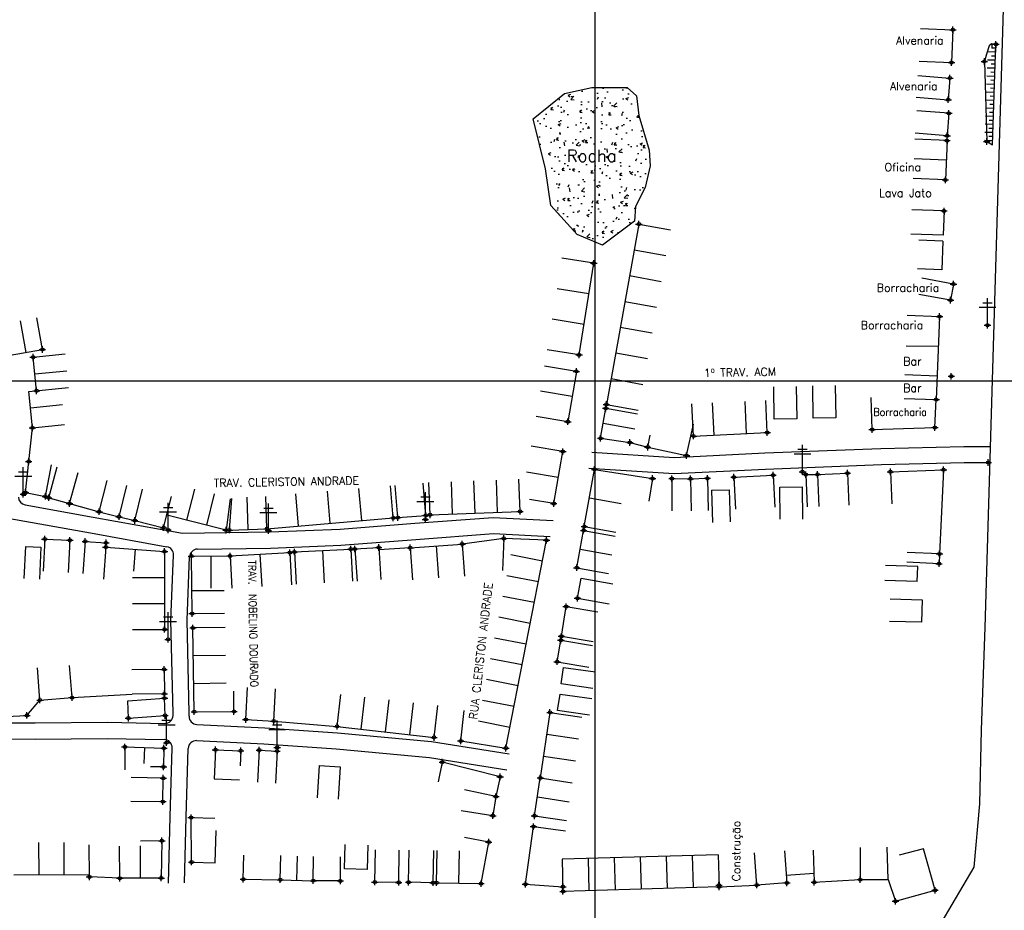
# Model space of a CAD drawing. Extents: x 539028 to 544996, y 8596245 to 8601028.
# Tile 15 of 32: x 541703 to 541947, y 8598231 to 8598453. Entities that reach past the tile are written whole.
import ezdxf
from ezdxf.enums import TextEntityAlignment as Align
from ezdxf.lldxf.tags import DXFTag

# ---------------------------------------------------------------- set-up
doc = ezdxf.new("R2010")
doc.units = 0
doc.header["$MEASUREMENT"] = 0
doc.header["$PDMODE"] = 34
doc.header["$PDSIZE"] = 0.8
for name, color, linetype in [('ALVENARIA', 7, 'Continuous'), ('ASFALTO', 8, 'Continuous'), ('CASA', 2, 'Continuous'), ('CERCA', 9, 'CERCA_LINE'), ('CONSTRUÇÃO', 7, 'Continuous'), ('CRISTA', 7, 'Continuous'), ('ESTACAO', 4, 'Continuous'), ('ESTRADA_BARRO', 7, 'DASHED'), ('MALHA', 9, 'Continuous'), ('PE', 7, 'Continuous'), ('POSTE', 7, 'Continuous'), ('ROCHA', 9, 'Continuous'), ('TALUDE', 7, 'Continuous'), ('TEXTO', 2, 'Continuous'), ('TXT_NRUA', 2, 'Continuous')]:
    doc.layers.add(name, color=color, linetype=linetype)
doc.styles.add('GEOSIS', font='ROMANS.SHX')
doc.styles.get("Standard").update_dxf_attribs({"font": 'romans.shx'})
doc.linetypes.add('CERCA_LINE', pattern='A,0.5,-0.2,["X",Standard,S=0.1,R=0,X=-0.1,Y=-0.05],-0.25', length=0.95)
tags = doc.linetypes.add('DASHED', pattern=[0.75, 0.5, -0.25]).pattern_tags.tags
tags[6:7] = [DXFTag(74, 4), DXFTag(75, 0), DXFTag(340, '0'), DXFTag(46, 1.0), DXFTag(50, 0.0), DXFTag(44, 0.0), DXFTag(45, 0.0)]
tags[4:5] = [DXFTag(74, 4), DXFTag(75, 0), DXFTag(340, '0'), DXFTag(46, 1.0), DXFTag(50, 0.0), DXFTag(44, 0.0), DXFTag(45, 0.0)]

# ---------------------------------------------------------------- blocks, each defined once
blk = doc.blocks.new('C')
at = {"layer": 'CASA'}
blk.add_lwpolyline([(0, 0), (0, 8)], dxfattribs=at)
blk = doc.blocks.new('A$C225E566B')
at = {"layer": 'CASA'}
blk.add_lwpolyline([(0.16, 5.82), (8.16, 5.58), (8, 0), (0, 0.24)], dxfattribs=at)
blk = doc.blocks.new('T2')
at = {"layer": 'TALUDE'}
for points in [[(-1, 0), (-1, 2)], [(0, 0), (0, 1)]]:
    blk.add_lwpolyline(points, dxfattribs=at)
blk = doc.blocks.new('A$C094F77C8')
at = {"layer": 'POSTE'}
for p, q in [((1.17, 7), (4.08, 7)), ((2.62, 0), (2.62, 8.4)), ((0, 5.6), (5.25, 5.6))]:
    blk.add_line(p, q, dxfattribs=at)
blk = doc.blocks.new('A$C34DC2D19')
at = {"layer": 'POSTE', "xscale": 0.8, "yscale": 0.8, "zscale": 0.8}
blk.add_blockref('A$C094F77C8', (0, 0, 340.37), dxfattribs=at)

msp = doc.modelspace()

# ---------------------------------------------------------------- hatches: boundary and pattern name
at = {"layer": 'ROCHA'}
h = msp.add_hatch(dxfattribs=at)
h.set_pattern_fill('AR-CONC', color=256, style=0)
h.set_pattern_definition([(50, (-273754.487, -169436.895), (7.172601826, -0.62752135), [0.75, -8.25]), (355, (-273754.487, -169436.895), (-1.387513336, 7.521921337), [0.6, -6.6]), (100.4514, (-273753.8894, -169436.9476), (5.785093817, 6.8943954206), [0.6374019, -7.01142112]), (46.1842, (-273754.487, -169434.895), (10.672410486, -1.655190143), [1.125, -12.375]), (96.6356, (-273753.598, -169435.033), (9.346627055, 9.741178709), [0.95610288, -10.51713]), (351.1842, (-273754.487, -169434.895), (9.346619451, 9.741186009), [0.9, -9.9]), (21, (-273753.487, -169435.395), (5.969070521, -4.0261889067), [0.75, -8.25]), (326, (-273753.487, -169435.395), (2.433153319, 7.2515004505), [0.6, -6.6]), (71.4514, (-273752.99, -169435.731), (8.402226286, 3.225304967), [0.6374019, -7.01142112]), (37.5, (-273754.487, -169436.8953), (0.1215985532, 3.3289385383), [0, -6.52, 0, -6.7, 0, -6.625]), (7.5, (-273754.487, -169436.8953), (2.6306953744, 3.9441171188), [0, -3.82, 0, -6.37, 0, -2.525]), (327.5, (-273756.717, -169436.8953), (5.3382243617, -0.22554871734), [0, -2.5, 0, -7.8, 0, -10.35]), (317.5, (-273757.717, -169436.8953), (5.8318616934, 1.0010498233), [0, -3.25, 0, -5.18, 0, -7.35])])
h.paths.add_polyline_path([(541847.411, 8598396.801), (541841.069, 8598399.445), (541834.57, 8598406.718), (541833.27, 8598415.809), (541830.151, 8598428.277), (541837.949, 8598434.511), (541844.708, 8598436.07), (541853.546, 8598436.07), (541855.886, 8598433.992), (541856.406, 8598429.056), (541859.005, 8598420.485), (541859.265, 8598416.588), (541857.966, 8598411.134), (541855.626, 8598406.458), (541855.366, 8598402.822)])

# ---------------------------------------------------------------- linework, layer by layer
at = {"layer": 'ALVENARIA'}
for points, elevation in [([(541926.452, 8598450.698), (541934.445, 8598450.377)], 687.28), ([(541934.445, 8598450.377), (541934.118, 8598442.226)], 687.28), ([(541926.125, 8598442.547), (541934.118, 8598442.226)], 687.28), ([(541925.738, 8598438.995), (541933.714, 8598438.382)], 687.861), ([(541933.714, 8598438.382), (541933.301, 8598432.998)], 687.861), ([(541925.324, 8598433.611), (541933.301, 8598432.998)], 687.861), ([(541729.447, 8598283.539), (541738.552, 8598284.2)], 691.281), ([(541738.707, 8598279.905), (541738.552, 8598284.2)], 691.14), ([(541729.602, 8598279.244), (541729.447, 8598283.539)], 691.375), ([(541729.602, 8598279.244), (541738.707, 8598279.905)], 691.375)]:
    msp.add_lwpolyline(points, dxfattribs=dict(at, elevation=elevation))
for p in [(541934.445, 8598450.377, 687.28), (541934.445, 8598450.377, 687.28), (541934.118, 8598442.226, 687.418), (541934.118, 8598442.226, 687.418), (541933.714, 8598438.382, 687.861), (541933.714, 8598438.382, 687.861), (541933.301, 8598432.998, 687.767), (541933.301, 8598432.998, 687.767), (541738.552, 8598284.2, 691.046), (541738.552, 8598284.2, 691.046), (541729.602, 8598279.244, 691.375), (541729.602, 8598279.244, 691.375), (541738.707, 8598279.905, 691.14), (541738.707, 8598279.905, 691.14)]:
    msp.add_point(p, dxfattribs=at)
at = {"layer": 'ASFALTO'}
msp.add_lwpolyline([(541799.766, 8598109.323), (541850.924, 8598155.636), (541867.704, 8598170.565), (541901.499, 8598200.807), (541917.956, 8598215.34), (541931.574, 8598228.229), (541939.78, 8598242.15), (541941.151, 8598257.952), (541941.577, 8598276.318), (541942.471, 8598301.773), (541947.684, 8598477.943), (541950.726, 8598572.438), (541950.292, 8598653.724), (541950.364, 8598693.345), (541950.064, 8598738.911), (541950.09, 8598791.7), (541949.816, 8598854.773), (541949.674, 8598904.86), (541949.487, 8598997.49), (541948.901, 8599101.267), (541948.71, 8599173.584), (541945.636, 8599199.97)], dxfattribs=at)
at = {"layer": 'CASA'}
for p, q in [((541796.527, 8598329.094, 689.581), (541795.891, 8598337.068, 689.581)), ((541837.115, 8598287.74), (541837.701, 8598291.853)), ((541837.701, 8598291.853), (541845.621, 8598290.724)), ((541845.035, 8598286.612), (541837.115, 8598287.74)), ((541836.253, 8598281.124), (541836.839, 8598285.236)), ((541836.839, 8598285.236), (541844.759, 8598284.107)), ((541844.173, 8598279.995), (541836.253, 8598281.124)), ((541762.109, 8598271.287, 691.862), (541761.699, 8598263.297, 691.862)), ((541876.146, 8598245.291), (541837.336, 8598244.153)), ((541899.74, 8598246.442), (541900.036, 8598238.447)), ((541899.74, 8598246.442), (541900.036, 8598238.447)), ((541918.422, 8598239.127), (541918.126, 8598247.122)), ((541918.422, 8598239.127), (541918.126, 8598247.122)), ((541900.036, 8598238.447), (541911.457, 8598239.084)), ((541900.036, 8598238.447), (541911.457, 8598239.084)), ((541876.381, 8598237.295), (541837.57, 8598236.157)), ((541876.381, 8598237.295), (541837.57, 8598236.157))]:
    msp.add_line(p, q, dxfattribs=at)
for points, elevation in [([(541933.482, 8598429.615), (541925.507, 8598430.24)], 687.876), ([(541933.482, 8598429.615), (541933.045, 8598424.029)], 687.876), ([(541933.045, 8598424.029), (541925.069, 8598424.654)], 687.876), ([(541933.009, 8598422.836), (541925.016, 8598423.174)], 690.145), ([(541933.009, 8598422.836), (541932.595, 8598413.054)], 690.145), ([(541932.802, 8598417.945), (541924.809, 8598418.284)], 690.145), ([(541932.595, 8598413.054), (541924.602, 8598413.393)], 690.073), ([(541932.26, 8598405.354), (541924.265, 8598405.637)], 690.073), ([(541932.26, 8598405.354), (541932.046, 8598399.297)], 690.073), ([(541856.44, 8598402.06), (541848.366, 8598357.245)], 688.991), ([(541932.046, 8598399.297), (541924.051, 8598399.579)], 690.073), ([(541931.97, 8598397.848), (541925.974, 8598398.069)], 690.35), ([(541931.97, 8598397.848), (541931.706, 8598390.695)], 690.35), ([(541841.589, 8598369.553), (541845.233, 8598392.333)], 689.067), ([(541931.706, 8598390.695), (541925.71, 8598390.916)], 690.35), ([(541934.622, 8598387.161), (541926.752, 8598388.596)], 691.21), ([(541934.622, 8598387.161), (541933.891, 8598383.154)], 691.21), ([(541933.891, 8598383.154), (541926.021, 8598384.59)], 691.21), ([(541704.208, 8598370.17), (541702.789, 8598378.043)], 687.339), ([(541708.22, 8598370.893), (541706.8, 8598378.766)], 687.339), ([(541931.134, 8598379.097), (541930.322, 8598358.421)], 691.216), ([(541700.197, 8598369.447), (541708.22, 8598370.893)], 687.339), ([(541705.923, 8598368.976), (541713.881, 8598369.79)], 687.561), ([(541930.84, 8598371.602), (541930.84, 8598371.602), (541922.841, 8598371.743)], 691.216), ([(541706.777, 8598360.628), (541705.923, 8598368.976)], 687.756), ([(541706.35, 8598364.802), (541714.308, 8598365.616)], 687.756), ([(541840.899, 8598365.459), (541833.01, 8598366.784)], 689.217), ([(541840.899, 8598365.459), (541838.794, 8598352.923)], 689.217), ([(541704.837, 8598360.429), (541714.735, 8598361.442)], 687.756), ([(541705.751, 8598351.413), (541704.837, 8598360.429)], 687.708), ([(541839.847, 8598359.191), (541831.957, 8598360.516)], 689.217), ([(541875.11, 8598349.624), (541874.733, 8598357.615)], 690.547), ([(541883.216, 8598350.006), (541882.839, 8598357.997)], 690.547), ([(541888.325, 8598350.248), (541887.947, 8598358.239)], 690.547), ([(541914.414, 8598350.982), (541914.161, 8598358.978)], 691.472), ([(541929.983, 8598351.475), (541930.322, 8598358.421)], 691.472), ([(541705.246, 8598356.397), (541713.205, 8598357.204)], 687.708), ([(541846.936, 8598348.809), (541848.199, 8598356.267)], 690.054), ([(541848.199, 8598356.267), (541856.086, 8598354.932)], 689.805), ([(541870.002, 8598349.382), (541869.624, 8598357.373)], 690.547), ([(541838.794, 8598352.923), (541830.904, 8598354.248)], 689.217), ([(541705.751, 8598351.413), (541713.71, 8598352.22)], 687.708), ([(541847.567, 8598352.538), (541855.455, 8598351.202)], 690.054), ([(541870.002, 8598349.382), (541888.325, 8598350.248)], 690.547), ([(541914.414, 8598350.982), (541929.983, 8598351.475)], 691.472), ([(541846.936, 8598348.809), (541854.206, 8598347.771)], 690.054), ([(541854.206, 8598347.771), (541858.639, 8598346.623), (541859.235, 8598349.553)], 690.054), ([(541837.542, 8598345.509), (541829.662, 8598346.886)], 689.914), ([(541835.283, 8598332.577), (541837.542, 8598345.509)], 690.368), ([(541704.022, 8598335.327), (541704.825, 8598343.061)], 688.205), ([(541708.978, 8598334.369), (541710.497, 8598342.223)], 688.184), ([(541709.787, 8598334.029), (541711.92, 8598341.739)], 688.146), ([(541836.413, 8598339.043), (541828.532, 8598340.42)], 690.368), ([(541842.871, 8598326.888), (541845.445, 8598341.097)], 690.53), ([(541845.445, 8598341.097), (541859.835, 8598338.808)], 690.239), ([(541918.955, 8598340.488), (541932.137, 8598341.01)], 691.653), ([(541918.955, 8598340.488), (541919.271, 8598332.495)], 691.653), ([(541932.137, 8598341.01), (541931.132, 8598320.083)], 691.653), ([(541714.964, 8598332.596), (541717.097, 8598340.307)], 688.146), ([(541722.327, 8598330.56), (541724.291, 8598338.315)], 688.146), ([(541859.835, 8598338.808), (541858.928, 8598333.183)], 690.239), ([(541864.653, 8598338.795), (541864.609, 8598330.795)], 690.722), ([(541864.653, 8598338.795), (541869.265, 8598338.77)], 690.722), ([(541869.265, 8598338.77), (541873.459, 8598338.875)], 690.792), ([(541869.265, 8598338.77), (541869.465, 8598330.772), (541869.465, 8598330.772)], 690.792), ([(541873.459, 8598338.875), (541873.659, 8598330.877)], 690.649), ([(541880.06, 8598339.157), (541889.79, 8598339.644)], 690.914), ([(541880.06, 8598339.157), (541880.46, 8598331.167)], 690.914), ([(541889.79, 8598339.644), (541890.189, 8598331.654)], 690.795), ([(541897.92, 8598339.778), (541900.842, 8598339.852)], 691.027), ([(541897.92, 8598339.778), (541898.237, 8598331.785)], 691.138), ([(541900.842, 8598339.852), (541908.264, 8598340.147)], 691.138), ([(541900.842, 8598339.852), (541901.159, 8598331.859)], 691.138), ([(541908.264, 8598340.147), (541908.581, 8598332.153)], 691.138), ([(541727.261, 8598329.31), (541729.226, 8598337.065)], 688.146), ([(541731.174, 8598328.384), (541733.117, 8598336.145)], 688.633), ([(541795.419, 8598329.031), (541794.73, 8598337.002)], 688.898), ([(541803.491, 8598329.649), (541802.855, 8598337.624)], 689.581), ([(541874.514, 8598335.885), (541878.872, 8598336.012)], 690.649), ([(541874.514, 8598335.885), (541874.746, 8598327.889)], 690.649), ([(541878.872, 8598336.012), (541879.104, 8598328.015)], 690.649), ([(541704.022, 8598335.327), (541708.978, 8598334.369)], 688.205), ([(541709.787, 8598334.029), (541714.964, 8598332.596)], 688.146), ([(541738.349, 8598326.588), (541740.293, 8598334.348)], 688.633), ([(541754.894, 8598333.784), (541753.886, 8598325.98)], 688.949), ([(541754.675, 8598326.004), (541755.289, 8598333.883)], 688.898), ([(541759.352, 8598326.161), (541759.084, 8598334.157)], 688.898), ([(541764.03, 8598326.319), (541763.762, 8598334.314)], 688.898), ([(541835.283, 8598332.577), (541829.299, 8598333.625)], 690.368), ([(541844.158, 8598333.992), (541852.03, 8598332.566)], 690.53), ([(541722.327, 8598330.56), (541727.261, 8598329.31)], 688.146), ([(541804.568, 8598329.798), (541826.923, 8598330.638)], 689.647), ([(541731.174, 8598328.384), (541738.349, 8598326.588)], 688.633), ([(541753.886, 8598325.98), (541739.123, 8598329.677)], 688.949), ([(541764.03, 8598326.319), (541795.419, 8598329.031)], 688.898), ([(541796.527, 8598329.094), (541803.491, 8598329.649)], 689.581), ([(541754.675, 8598326.004), (541764.03, 8598326.319)], 688.898), ([(541841.004, 8598316.644), (541842.709, 8598325.916)], 690.962), ([(541842.709, 8598325.916), (541850.577, 8598324.469)], 690.559), ([(541842.871, 8598326.888), (541850.743, 8598325.461)], 690.53), ([(541708.803, 8598323.773), (541708.405, 8598315.783)], 688.552), ([(541708.803, 8598323.773), (541715.038, 8598323.463)], 688.552), ([(541715.038, 8598323.463), (541714.64, 8598315.473)], 688.471), ([(541822.864, 8598323.921), (541822.512, 8598315.929)], 690.249), ([(541833.493, 8598323.453), (541822.864, 8598323.921)], 690.569), ([(541823.389, 8598271.788), (541833.493, 8598323.453)], 692.193), ([(541718.87, 8598323.195), (541718.295, 8598315.216)], 689.346), ([(541718.87, 8598323.195), (541724.031, 8598322.824)], 689.346), ([(541723.985, 8598321.76), (541723.397, 8598313.782)], 689.651), ([(541724.031, 8598322.824), (541723.985, 8598321.76)], 689.346), ([(541723.985, 8598321.76), (541738.561, 8598320.687)], 689.651), ([(541731.273, 8598321.223), (541730.865, 8598315.806)], 689.651), ([(541770.882, 8598320.547), (541784.843, 8598321.273)], 689.465), ([(541777.862, 8598320.91), (541778.278, 8598312.92)], 689.465), ([(541784.843, 8598321.273), (541785.258, 8598313.283)], 689.465), ([(541785.896, 8598321.3), (541791.793, 8598321.678)], 689.518), ([(541785.896, 8598321.3), (541786.408, 8598313.317)], 689.518), ([(541791.793, 8598321.678), (541792.305, 8598313.695)], 689.518), ([(541799.632, 8598321.623), (541791.829, 8598321.123)], 689.902), ([(541799.632, 8598321.623), (541812.519, 8598322.535)], 689.902), ([(541799.632, 8598321.623), (541800.197, 8598313.643)], 689.902), ([(541806.076, 8598322.079), (541806.64, 8598314.099)], 689.902), ([(541812.519, 8598322.535), (541813.084, 8598314.555)], 689.872), ([(541841.857, 8598321.28), (541849.725, 8598319.833)], 690.962), ([(541738.561, 8598320.687), (541738.587, 8598301.298)], 688.824), ([(541745.258, 8598319.538), (541754.84, 8598319.577)], 689.014), ([(541745.44, 8598305.249), (541745.258, 8598319.538)], 689.703), ([(541750.049, 8598319.557), (541750.081, 8598311.557)], 689.014), ([(541754.84, 8598319.577), (541769.717, 8598320.385)], 689.218), ([(541754.84, 8598319.577), (541755.274, 8598311.589)], 689.218), ([(541762.279, 8598319.981), (541762.713, 8598311.993)], 689.218), ([(541769.717, 8598320.385), (541770.152, 8598312.397)], 689.218), ([(541770.882, 8598320.547), (541771.297, 8598312.557)], 689.465), ([(541931.132, 8598320.083), (541923.139, 8598320.427)], 691.653), ([(541931.132, 8598320.083), (541931.026, 8598317.641)], 691.653), ([(541841.004, 8598316.644), (541848.872, 8598315.197)], 690.962), ([(541931.026, 8598317.641), (541923.034, 8598317.985)], 691.653), ([(541841.182, 8598309.037), (541842.086, 8598314.079)], 691.065), ([(541842.086, 8598314.079), (541849.96, 8598312.667)], 691.065), ([(541745.367, 8598310.991), (541753.367, 8598311.004)], 689.703), ([(541841.182, 8598309.037), (541849.056, 8598307.625)], 691.065), ([(541837.19, 8598299.606), (541838.376, 8598306.963)], 691.903), ([(541838.376, 8598306.963), (541846.274, 8598305.689)], 691.451), ([(541745.44, 8598305.249), (541753.439, 8598305.351)], 689.703), ([(541745.962, 8598280.84), (541745.625, 8598301.655)], 691.25), ([(541837.19, 8598299.606), (541845.087, 8598298.332)], 691.903), ([(541836.133, 8598293.271), (541837.039, 8598298.603)], 692.283), ([(541837.039, 8598298.603), (541844.926, 8598297.262)], 691.946), ([(541707.614, 8598283.741), (541707.019, 8598291.719)], 691.383), ([(541715.583, 8598284.335), (541714.988, 8598292.313)], 691.383), ([(541836.133, 8598293.271), (541844.019, 8598291.929)], 692.283), ([(541738.466, 8598291.361), (541730.466, 8598291.289)], 690.24), ([(541738.466, 8598291.361), (541738.521, 8598285.281)], 690.24), ([(541758.778, 8598278.91), (541759.218, 8598286.898)], 691.593), ([(541765.694, 8598278.529), (541766.135, 8598286.517)], 691.593), ([(541707.614, 8598283.741), (541715.583, 8598284.335)], 691.383), ([(541738.521, 8598285.281), (541730.521, 8598285.209)], 690.971), ([(541745.962, 8598280.84), (541755.824, 8598280.898), (541755.78, 8598285.986)], 691.25), ([(541812.168, 8598273.559), (541813.01, 8598281.141)], 692.193), ([(541834.352, 8598280.656), (541831.94, 8598264.374)], 692.503), ([(541758.778, 8598278.91), (541765.694, 8598278.529)], 691.593), ([(541781.432, 8598277.201), (541805.536, 8598274.435)], 691.593), ([(541728.717, 8598272.088), (541728.69, 8598266.428)], 691.986), ([(541728.717, 8598272.088), (541738.413, 8598271.779)], 691.986), ([(541733.565, 8598271.933), (541733.437, 8598267.935)], 691.986), ([(541812.168, 8598273.559), (541823.389, 8598271.788)], 692.193), ([(541738.413, 8598271.779), (541738.311, 8598267.125), (541735.118, 8598267.162)], 691.375), ([(541751.235, 8598271.395), (541750.94, 8598264.181)], 691.753), ([(541751.235, 8598271.395), (541757.492, 8598271.126)], 691.753), ([(541757.492, 8598271.126), (541757.404, 8598267.358)], 691.753), ([(541762.109, 8598271.287), (541766.525, 8598271.061)], 691.862), ([(541766.525, 8598271.061), (541766.116, 8598263.071)], 691.862), ([(541776.998, 8598267.442), (541776.504, 8598259.457)], 691.862), ([(541776.998, 8598267.442), (541782.238, 8598267.118)], 691.862), ([(541782.238, 8598267.118), (541781.745, 8598259.134)], 691.862), ([(541807.576, 8598268.298), (541806.538, 8598263.379)], 692.263), ([(541821.96, 8598264.647), (541807.576, 8598268.298)], 692.936), ([(541821.96, 8598264.647), (541820.923, 8598259.728)], 692.936), ([(541738.272, 8598264.307), (541730.273, 8598264.452)], 691.808), ([(541738.166, 8598258.484), (541738.272, 8598264.307)], 692.142), ([(541750.94, 8598264.181), (541757.192, 8598263.864)], 691.753), ([(541830.508, 8598254.962), (541831.94, 8598264.374)], 693.323), ([(541831.94, 8598264.374), (541839.849, 8598263.17)], 692.834), ([(541820.923, 8598259.728), (541813.095, 8598261.378)], 692.9), ([(541820.923, 8598259.728), (541820.18, 8598254.978)], 692.9), ([(541831.224, 8598259.668), (541839.133, 8598258.464)], 693.323), ([(541730.167, 8598258.629), (541738.166, 8598258.484)], 692.142), ([(541820.18, 8598254.978), (541812.276, 8598256.213)], 692.9), ([(541830.508, 8598254.962), (541838.416, 8598253.758)], 693.323), ([(541745.192, 8598254.524), (541751.091, 8598254.347)], 692.483), ([(541745.295, 8598243.456), (541745.192, 8598254.524)], 693.071), ([(541828.264, 8598237.928), (541830.259, 8598252.287)], 693.58), ([(541830.259, 8598252.287), (541838.183, 8598251.186)], 693.323), ([(541751.193, 8598243.28), (541751.433, 8598251.276)], 693.071), ([(541719.927, 8598239.764), (541719.875, 8598247.764)], 693.09), ([(541727.464, 8598239.421), (541727.412, 8598247.421)], 692.758), ([(541732.617, 8598239.454), (541732.565, 8598247.454)], 692.758), ([(541737.898, 8598248.768), (541732.634, 8598248.658)], 692.758), ([(541737.898, 8598248.768), (541737.771, 8598239.488)], 692.758), ([(541783.261, 8598241.798), (541783.42, 8598247.795)], 692.51), ([(541789.009, 8598241.645), (541789.168, 8598247.643)], 692.51), ([(541819.128, 8598248.441), (541813.071, 8598249.563)], 692.765), ([(541817.212, 8598238.115), (541819.128, 8598248.441)], 692.765), ([(541758.147, 8598239.198), (541758.241, 8598245.197)], 692.981), ([(541767.335, 8598239.055), (541767.503, 8598245.052)], 692.859), ([(541771.437, 8598238.939), (541771.606, 8598244.937)], 692.859), ([(541790.829, 8598238.501), (541790.959, 8598246.499)], 692.582), ([(541796.764, 8598238.404), (541796.894, 8598246.403)], 692.582), ([(541799.213, 8598238.45), (541799.399, 8598246.448)], 692.614), ([(541805.301, 8598238.308), (541805.486, 8598246.306)], 692.839), ([(541806.18, 8598238.31), (541806.322, 8598246.309)], 692.984), ([(541811.696, 8598238.213), (541811.837, 8598246.212)], 692.984), ([(541745.295, 8598243.456), (541751.193, 8598243.28)], 693.071), ([(541775.54, 8598238.824), (541775.583, 8598244.824), (541775.583, 8598244.824)], 692.644), ([(541782.26, 8598238.776), (541782.303, 8598244.776)], 692.644), ([(541701.158, 8598240.255), (541719.923, 8598240.377)], 693.484), ([(541789.009, 8598241.645), (541783.261, 8598241.798)], 692.51), ([(541727.464, 8598239.421), (541719.927, 8598239.764)], 693.09), ([(541737.771, 8598239.488), (541727.464, 8598239.421)], 692.758), ([(541758.147, 8598239.198), (541767.335, 8598239.055)], 692.981), ([(541767.335, 8598239.055), (541775.54, 8598238.824)], 692.859), ([(541782.26, 8598238.776), (541775.54, 8598238.824)], 692.644), ([(541796.764, 8598238.404), (541790.829, 8598238.501)], 692.582), ([(541805.301, 8598238.308), (541799.213, 8598238.45)], 692.839), ([(541806.18, 8598238.31), (541817.212, 8598238.115)], 692.984), ([(541828.264, 8598237.928), (541837.557, 8598237.327)], 693.58)]:
    msp.add_lwpolyline(points, dxfattribs=dict(at, elevation=elevation))
for points in [[(541704.01, 8598321.953), (541703.612, 8598313.963)], [(541704.01, 8598321.953), (541707.869, 8598321.761)], [(541707.869, 8598321.761), (541707.471, 8598313.771)], [(541925.72, 8598316.911), (541917.726, 8598317.202)], [(541925.585, 8598313.197), (541925.72, 8598316.911)], [(541925.585, 8598313.197), (541917.59, 8598313.488)], [(541918.851, 8598308.882), (541926.848, 8598308.647), (541926.683, 8598303.063), (541918.687, 8598303.298)], [(541918.851, 8598308.882), (541926.848, 8598308.647), (541926.683, 8598303.063), (541918.687, 8598303.298)], [(541892.62, 8598246.265), (541893.208, 8598238.287), (541885.717, 8598237.734), (541885.129, 8598245.713)], [(541892.62, 8598246.265), (541893.208, 8598238.287), (541885.717, 8598237.734), (541885.129, 8598245.713)], [(541911.408, 8598247.084), (541911.457, 8598239.084), (541918.422, 8598239.127)], [(541911.408, 8598247.084), (541911.457, 8598239.084), (541918.422, 8598239.127)], [(541918.422, 8598239.127), (541920.199, 8598233.713), (541930.043, 8598236.44), (541927.182, 8598246.744)], [(541918.422, 8598239.127), (541920.199, 8598233.713), (541930.043, 8598236.44), (541927.182, 8598246.744)], [(541927.182, 8598246.744), (541921.109, 8598245.191)], [(541927.182, 8598246.744), (541921.109, 8598245.191)], [(541899.956, 8598240.597), (541893.075, 8598240.089)], [(541899.956, 8598240.597), (541893.075, 8598240.089)]]:
    msp.add_lwpolyline(points, dxfattribs=at)
for p in [(541933.482, 8598429.615, 687.876), (541933.482, 8598429.615, 687.876), (541933.009, 8598422.836, 690.145), (541933.009, 8598422.836, 690.145), (541933.045, 8598424.029, 687.889), (541933.045, 8598424.029, 687.889), (541932.595, 8598413.054, 690.073), (541932.595, 8598413.054, 690.073), (541932.26, 8598405.354, 690.403), (541932.26, 8598405.354, 690.403), (541856.44, 8598402.06, 688.991), (541856.44, 8598402.06, 688.991), (541845.233, 8598392.333, 688.992), (541845.233, 8598392.333, 688.992), (541934.622, 8598387.161, 691.21), (541934.622, 8598387.161, 691.21), (541933.891, 8598383.154, 691.234), (541933.891, 8598383.154, 691.234), (541931.134, 8598379.097, 691.216), (541931.134, 8598379.097, 691.216), (541705.923, 8598368.976, 687.561), (541705.923, 8598368.976, 687.561), (541708.22, 8598370.893, 687.628), (541708.22, 8598370.893, 687.628), (541841.589, 8598369.553, 689.067), (541841.589, 8598369.553, 689.067), (541840.899, 8598365.459, 689.217), (541840.899, 8598365.459, 689.217), (541934.078, 8598364.241, 691.216), (541706.777, 8598360.628, 687.756), (541706.777, 8598360.628, 687.756), (541848.366, 8598357.245, 689.804), (541848.366, 8598357.245, 689.804), (541930.322, 8598358.421, 691.88), (541930.322, 8598358.421, 691.88), (541848.199, 8598356.267, 689.805), (541848.199, 8598356.267, 689.805), (541838.794, 8598352.923, 689.779), (541838.794, 8598352.923, 689.779), (541705.751, 8598351.413, 687.708), (541705.751, 8598351.413, 687.708), (541870.002, 8598349.382, 690.547), (541870.002, 8598349.382, 690.547), (541888.325, 8598350.248, 690.736), (541888.325, 8598350.248, 690.736), (541914.414, 8598350.982, 691.472), (541914.414, 8598350.982, 691.472), (541929.983, 8598351.475, 691.791), (541929.983, 8598351.475, 691.791), (541846.936, 8598348.809, 690.054), (541846.936, 8598348.809, 690.054), (541854.206, 8598347.771, 690.309), (541854.206, 8598347.771, 690.309), (541837.542, 8598345.509, 689.914), (541837.542, 8598345.509, 689.914), (541704.825, 8598343.061, 688.137), (541704.825, 8598343.061, 688.137), (541845.445, 8598341.097, 690.239), (541845.445, 8598341.097, 690.239), (541889.79, 8598339.644, 690.795), (541889.79, 8598339.644, 690.795), (541897.92, 8598339.778, 691.027), (541897.92, 8598339.778, 691.027), (541900.842, 8598339.852, 691.138), (541900.842, 8598339.852, 691.138), (541908.264, 8598340.147, 691.318), (541908.264, 8598340.147, 691.318), (541918.955, 8598340.488, 691.653), (541918.955, 8598340.488, 691.653), (541932.137, 8598341.01, 691.954), (541932.137, 8598341.01, 691.954), (541859.835, 8598338.808, 690.457), (541859.835, 8598338.808, 690.457), (541864.653, 8598338.795, 690.722), (541864.653, 8598338.795, 690.722), (541869.265, 8598338.77, 690.792), (541869.265, 8598338.77, 690.792), (541873.459, 8598338.875, 690.649), (541873.459, 8598338.875, 690.649), (541880.06, 8598339.157, 690.914), (541880.06, 8598339.157, 690.914), (541704.022, 8598335.327, 688.205), (541704.022, 8598335.327, 688.205), (541708.978, 8598334.369, 688.184), (541708.978, 8598334.369, 688.184), (541709.787, 8598334.029, 688.146), (541709.787, 8598334.029, 688.146), (541714.964, 8598332.596, 688.38), (541714.964, 8598332.596, 688.38), (541835.283, 8598332.577, 690.368), (541835.283, 8598332.577, 690.368), (541722.327, 8598330.56, 688.388), (541722.327, 8598330.56, 688.388), (541804.568, 8598329.798, 689.647), (541804.568, 8598329.798, 689.647), (541826.923, 8598330.638, 690.02), (541826.923, 8598330.638, 690.02), (541727.261, 8598329.31, 688.383), (541727.261, 8598329.31, 688.383), (541731.174, 8598328.384, 688.633), (541731.174, 8598328.384, 688.633), (541795.419, 8598329.031, 689.582), (541795.419, 8598329.031, 689.582), (541796.527, 8598329.094, 689.581), (541796.527, 8598329.094, 689.581), (541803.491, 8598329.649, 689.688), (541803.491, 8598329.649, 689.688), (541738.349, 8598326.588, 688.734), (541738.349, 8598326.588, 688.734), (541753.886, 8598325.98, 688.949), (541753.886, 8598325.98, 688.949), (541754.675, 8598326.004, 688.898), (541754.675, 8598326.004, 688.898), (541764.03, 8598326.319, 689.178), (541764.03, 8598326.319, 689.178), (541842.709, 8598325.916, 690.559), (541842.709, 8598325.916, 690.559), (541842.871, 8598326.888, 690.53), (541842.871, 8598326.888, 690.53), (541708.803, 8598323.773, 688.552), (541708.803, 8598323.773, 688.552), (541715.038, 8598323.463, 688.471), (541715.038, 8598323.463, 688.471), (541718.87, 8598323.195, 689.346), (541718.87, 8598323.195, 689.346), (541724.031, 8598322.824, 689.631), (541724.031, 8598322.824, 689.631), (541812.519, 8598322.535, 689.872), (541812.519, 8598322.535, 689.872), (541822.864, 8598323.921, 690.249), (541822.864, 8598323.921, 690.249), (541833.493, 8598323.453, 690.569), (541833.493, 8598323.453, 690.569), (541723.985, 8598321.76, 689.651), (541723.985, 8598321.76, 689.651), (541738.561, 8598320.687, 688.824), (541738.561, 8598320.687, 688.824), (541769.717, 8598320.385, 689.617), (541769.717, 8598320.385, 689.617), (541770.882, 8598320.547, 689.465), (541770.882, 8598320.547, 689.465), (541784.843, 8598321.273, 689.479), (541784.843, 8598321.273, 689.479), (541785.896, 8598321.3, 689.518), (541785.896, 8598321.3, 689.518), (541791.793, 8598321.678, 689.614), (541791.793, 8598321.678, 689.614), (541799.632, 8598321.623, 689.902), (541799.632, 8598321.623, 689.902), (541931.132, 8598320.083, 692.162), (541931.132, 8598320.083, 692.162), (541745.258, 8598319.538, 689.014), (541745.258, 8598319.538, 689.014), (541754.84, 8598319.577, 689.218), (541754.84, 8598319.577, 689.218), (541931.026, 8598317.641, 692.183), (541931.026, 8598317.641, 692.183), (541841.004, 8598316.644, 690.962), (541841.004, 8598316.644, 690.962), (541841.182, 8598309.037, 691.065), (541841.182, 8598309.037, 691.065), (541838.376, 8598306.963, 691.451), (541838.376, 8598306.963, 691.451), (541745.44, 8598305.249, 689.703), (541745.44, 8598305.249, 689.703), (541738.587, 8598301.298, 689.825), (541738.587, 8598301.298, 689.825), (541745.625, 8598301.655, 690.124), (541745.625, 8598301.655, 690.124), (541837.039, 8598298.603, 691.946), (541837.039, 8598298.603, 691.946), (541837.19, 8598299.606, 691.903), (541837.19, 8598299.606, 691.903), (541836.133, 8598293.271, 692.283), (541836.133, 8598293.271, 692.283), (541738.466, 8598291.361, 690.24), (541738.466, 8598291.361, 690.24), (541707.614, 8598283.741, 691.383), (541707.614, 8598283.741, 691.383), (541715.583, 8598284.335, 691.405), (541715.583, 8598284.335, 691.405), (541738.521, 8598285.281, 690.971), (541738.521, 8598285.281, 690.971), (541745.962, 8598280.84, 691.25), (541745.962, 8598280.84, 691.25), (541755.824, 8598280.898, 691.562), (541755.824, 8598280.898, 691.562), (541758.778, 8598278.91, 691.593), (541758.778, 8598278.91, 691.593), (541765.694, 8598278.529, 691.736), (541765.694, 8598278.529, 691.736), (541834.352, 8598280.656, 692.503), (541834.352, 8598280.656, 692.503), (541781.432, 8598277.201, 691.673), (541781.432, 8598277.201, 691.673), (541805.536, 8598274.435, 691.881), (541805.536, 8598274.435, 691.881), (541812.168, 8598273.559, 692.193), (541812.168, 8598273.559, 692.193), (541728.717, 8598272.088, 691.986), (541728.717, 8598272.088, 691.986), (541738.413, 8598271.779, 691.375), (541738.413, 8598271.779, 691.375), (541751.235, 8598271.395, 691.753), (541751.235, 8598271.395, 691.753), (541757.492, 8598271.126, 691.94), (541757.492, 8598271.126, 691.94), (541762.109, 8598271.287, 691.862), (541762.109, 8598271.287, 691.862), (541766.525, 8598271.061, 691.919), (541766.525, 8598271.061, 691.919), (541823.389, 8598271.788, 692.418), (541823.389, 8598271.788, 692.418), (541738.311, 8598267.125, 691.708), (541738.311, 8598267.125, 691.708), (541807.576, 8598268.298, 692.263), (541807.576, 8598268.298, 692.263), (541738.272, 8598264.307, 691.808), (541738.272, 8598264.307, 691.808), (541821.96, 8598264.647, 692.936), (541821.96, 8598264.647, 692.936), (541831.94, 8598264.374, 692.834), (541831.94, 8598264.374, 692.834), (541820.923, 8598259.728, 692.9), (541820.923, 8598259.728, 692.9), (541738.166, 8598258.484, 692.142), (541738.166, 8598258.484, 692.142), (541745.192, 8598254.524, 692.483), (541745.192, 8598254.524, 692.483), (541820.18, 8598254.978, 692.944), (541820.18, 8598254.978, 692.944), (541830.508, 8598254.962, 693.325), (541830.508, 8598254.962, 693.325), (541830.259, 8598252.287, 693.323), (541830.259, 8598252.287, 693.323), (541737.898, 8598248.768, 692.758), (541737.898, 8598248.768, 692.758), (541819.128, 8598248.441, 693.016), (541819.128, 8598248.441, 693.016), (541745.295, 8598243.456, 693.071), (541745.295, 8598243.456, 693.071), (541719.927, 8598239.764, 693.094), (541719.927, 8598239.764, 693.094), (541727.464, 8598239.421, 693.09), (541727.464, 8598239.421, 693.09), (541737.771, 8598239.488, 692.913), (541737.771, 8598239.488, 692.913), (541758.147, 8598239.198, 692.981), (541758.147, 8598239.198, 692.981), (541767.335, 8598239.055, 692.859), (541767.335, 8598239.055, 692.859), (541775.54, 8598238.824, 692.9), (541775.54, 8598238.824, 692.9), (541782.26, 8598238.776, 692.644), (541782.26, 8598238.776, 692.644), (541790.829, 8598238.501, 692.601), (541790.829, 8598238.501, 692.601), (541796.764, 8598238.404, 692.582), (541796.764, 8598238.404, 692.582), (541799.213, 8598238.45, 692.614), (541799.213, 8598238.45, 692.614), (541805.301, 8598238.308, 692.839), (541805.301, 8598238.308, 692.839), (541806.18, 8598238.31, 692.984), (541806.18, 8598238.31, 692.984), (541817.212, 8598238.115, 692.765), (541817.212, 8598238.115, 692.765), (541828.264, 8598237.928, 693.58), (541828.264, 8598237.928, 693.58), (541837.557, 8598237.327, 693.633), (541837.557, 8598237.327, 693.633), (541876.334, 8598237.712, 694.226), (541876.334, 8598237.712, 694.226), (541876.381, 8598237.295, 694.073), (541876.381, 8598237.295, 694.073), (541885.717, 8598237.734, 693.801), (541885.717, 8598237.734, 693.801), (541893.208, 8598238.287, 694.104), (541893.208, 8598238.287, 694.104), (541900.036, 8598238.447, 694.24), (541900.036, 8598238.447, 694.24), (541911.457, 8598239.084, 694.174), (541911.457, 8598239.084, 694.174), (541837.57, 8598236.157, 693.586), (541837.57, 8598236.157, 693.586), (541930.043, 8598236.44, 694.084), (541930.043, 8598236.44, 694.084), (541920.199, 8598233.713, 694.071), (541920.199, 8598233.713, 694.071)]:
    msp.add_point(p, dxfattribs=at)
at = {"layer": 'CERCA'}
for points, elevation in [([(541704.825, 8598343.061), (541705.751, 8598351.413)], 688.137), ([(541868.27, 8598344.51), (541869.984, 8598352.325)], 690.054), ([(541858.639, 8598346.623), (541868.27, 8598344.51)], 690.054), ([(541714.964, 8598332.596), (541722.327, 8598330.56)], 688.146), ([(541727.261, 8598329.31), (541731.174, 8598328.384)], 688.146), ([(541822.864, 8598323.921), (541812.519, 8598322.535)], 690.249), ([(541715.583, 8598284.335), (541730.521, 8598285.209)], 691.383), ([(541699.246, 8598279.665), (541704.362, 8598279.916), (541707.614, 8598283.741)], 691.535), ([(541765.694, 8598278.529), (541781.432, 8598277.201)], 691.593)]:
    msp.add_lwpolyline(points, dxfattribs=dict(at, elevation=elevation))
for p in [(541858.639, 8598346.623, 690.269), (541858.639, 8598346.623, 690.269), (541868.27, 8598344.51, 690.654), (541868.27, 8598344.51, 690.654), (541704.362, 8598279.916, 691.513), (541704.362, 8598279.916, 691.513)]:
    msp.add_point(p, dxfattribs=at)
at = {"layer": 'CONSTRUÇÃO'}
msp.add_lwpolyline([(541876.381, 8598237.295), (541885.717, 8598237.734)], dxfattribs=at)
at = {"layer": 'CRISTA'}
msp.add_point((541945.169, 8598446.791, 688.87), dxfattribs=at)
msp.add_point((541945.169, 8598446.791, 688.87), dxfattribs=at)
at = {"layer": 'ESTACAO'}
msp.add_point((541943.254, 8598342.802, 691.886), dxfattribs=at)
msp.add_point((541943.254, 8598342.802, 691.886), dxfattribs=at)
at = {"layer": 'ESTRADA_BARRO'}
for p, q in [((541844.73, 8598345.34), (541865.237, 8598344.054)), ((541887.731, 8598345.163), (541916.563, 8598346.286)), ((541916.563, 8598346.286), (541937.183, 8598346.762)), ((541937.183, 8598346.762), (541943.802, 8598346.76)), ((541865.237, 8598344.054), (541887.731, 8598345.163)), ((541843.975, 8598341.38), (541865.211, 8598340.048)), ((541865.211, 8598340.048), (541887.908, 8598341.167)), ((541887.908, 8598341.167), (541916.687, 8598342.288)), ((541916.687, 8598342.288), (541937.229, 8598342.762)), ((541937.229, 8598342.762), (541943.684, 8598342.76)), ((541703.92, 8598332.249), (541720.875, 8598329.208)), ((541700.124, 8598328.867), (541720.166, 8598325.271)), ((541720.875, 8598329.208), (541743.06, 8598325.202)), ((541800.749, 8598327.674), (541820.247, 8598329.151)), ((541820.247, 8598329.151), (541835.112, 8598328.373)), ((541764.796, 8598325.526), (541782.174, 8598326.262)), ((541782.174, 8598326.262), (541800.749, 8598327.674)), ((541720.166, 8598325.271), (541739.173, 8598321.839)), ((541743.06, 8598325.202), (541764.796, 8598325.526)), ((541782.41, 8598322.268), (541801.052, 8598323.686)), ((541801.052, 8598323.686), (541820.294, 8598325.143)), ((541820.294, 8598325.143), (541834.372, 8598324.406)), ((541746.77, 8598321.257), (541764.91, 8598321.528)), ((541764.91, 8598321.528), (541782.41, 8598322.268)), ((541740.161, 8598303.614), (541740.816, 8598319.79)), ((541744.163, 8598303.58), (541744.801, 8598319.338)), ((541740.699, 8598280.47), (541740.161, 8598303.614)), ((541744.701, 8598280.461), (541744.163, 8598303.58)), ((541740.683, 8598279.87), (541740.699, 8598280.47)), ((541744.68, 8598279.714), (541744.701, 8598280.461)), ((541687.927, 8598278.143), (541706.437, 8598278.044)), ((541706.437, 8598278.044), (541724.377, 8598278.2)), ((541724.377, 8598278.2), (541738.645, 8598277.926)), ((541746.584, 8598277.661), (541763.519, 8598276.852)), ((541763.519, 8598276.852), (541781.524, 8598275.574)), ((541781.524, 8598275.574), (541804.947, 8598273.395)), ((541687.926, 8598274.143), (541706.444, 8598274.044)), ((541706.444, 8598274.044), (541724.356, 8598274.2)), ((541724.356, 8598274.2), (541738.5, 8598273.928)), ((541739.983, 8598254.698), (541740.46, 8598271.873)), ((541746.552, 8598273.658), (541763.282, 8598272.858)), ((541763.282, 8598272.858), (541781.197, 8598271.587)), ((541804.947, 8598273.395), (541824.22, 8598270.347)), ((541743.982, 8598254.591), (541744.458, 8598271.716)), ((541781.197, 8598271.587), (541804.449, 8598269.424)), ((541804.449, 8598269.424), (541823.593, 8598266.396)), ((541739.552, 8598238.185), (541739.983, 8598254.698)), ((541743.556, 8598238.302), (541743.982, 8598254.591))]:
    msp.add_line(p, q, dxfattribs=at)
for centre, start, end in [((541704.273, 8598334.218), 180.60948, 259.8294), ((541738.818, 8598319.871), 357.67947, 79.76498), ((541746.8, 8598319.257), 90.85475, 177.67947), ((541738.683, 8598279.926), 268.89871, 358.40778), ((541746.679, 8598279.659), 178.40778, 267.26451), ((541738.461, 8598271.928), 358.40778, 88.89871), ((541746.457, 8598271.66), 87.26451, 178.40778)]:
    msp.add_arc(centre, 2, start, end, dxfattribs=at)
at = {"layer": 'MALHA'}
for p, q in [((541845.513, 8601028.275), (541845.513, 8596264.109)), ((539050.307, 8598363.105), (544995.7, 8598363.105))]:
    msp.add_line(p, q, dxfattribs=at)
at = {"layer": 'PE'}
for p in [(541942.28, 8598442.491, 688.097), (541942.28, 8598442.491, 688.097), (541942.901, 8598422.605, 688.425), (541942.901, 8598422.605, 688.425)]:
    msp.add_point(p, dxfattribs=at)
at = {"layer": 'POSTE'}
for p in [(541943.063, 8598376.93, 691.395), (541943.063, 8598376.93, 691.395), (541897.085, 8598340.491, 690.888), (541897.085, 8598340.491, 690.888), (541703.482, 8598334.893, 688.215), (541703.482, 8598334.893, 688.215), (541803.395, 8598328.662, 689.625), (541803.395, 8598328.662, 689.625), (541739.457, 8598326.029, 688.645), (541739.457, 8598326.029, 688.645), (541764.39, 8598325.882, 689.101), (541764.39, 8598325.882, 689.101), (541739.438, 8598298.828, 689.856), (541739.438, 8598298.828, 689.856), (541739.076, 8598273.133, 691.366), (541739.076, 8598273.133, 691.366), (541766.557, 8598271.952, 691.779), (541766.557, 8598271.952, 691.779)]:
    msp.add_point(p, dxfattribs=at)
at = {"layer": 'ROCHA'}
msp.add_lwpolyline([(541847.411, 8598396.801), (541841.069, 8598399.445), (541834.57, 8598406.718), (541833.27, 8598415.809), (541830.151, 8598428.277), (541837.949, 8598434.511), (541844.708, 8598436.07), (541853.546, 8598436.07), (541855.886, 8598433.992), (541856.406, 8598429.056), (541859.005, 8598420.485), (541859.265, 8598416.588), (541857.966, 8598411.134), (541855.626, 8598406.458), (541855.366, 8598402.822)], close=True, dxfattribs=at)
at = {"layer": 'TALUDE', "elevation": 689.839}
msp.add_lwpolyline([(541944.298, 8598421.81), (541945.169, 8598446.791), (541944.026, 8598446.849), (541943.45, 8598446.417), (541942.802, 8598444.331), (541942.28, 8598442.491), (541942.901, 8598422.605), (541942.901, 8598422.605), (541944.298, 8598421.81)], dxfattribs=at)

# ---------------------------------------------------------------- block references
at = {"layer": 'CASA'}
for name, p, rotation in [('T2', (541945.134, 8598445.795, 689.839), 88.00271146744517), ('T2', (541944.167, 8598446.841, 689.839), 177.1384391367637), ('T2', (541945.064, 8598443.796, 689.839), 88.00271146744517), ('T2', (541944.995, 8598441.797, 689.839), 88.00271146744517), ('T2', (541944.925, 8598439.799, 689.839), 88.00271146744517), ('T2', (541944.785, 8598435.801, 689.839), 88.00271146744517), ('T2', (541944.855, 8598437.8, 689.839), 88.00271146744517), ('T2', (541944.716, 8598433.802, 689.839), 88.00271146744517), ('T2', (541944.646, 8598431.804, 689.839), 88.00271146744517), ('T2', (541944.576, 8598429.805, 689.839), 88.00271146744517), ('T2', (541944.507, 8598427.806, 689.839), 88.00271146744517), ('T2', (541944.367, 8598423.808, 689.839), 88.00271146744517), ('T2', (541944.437, 8598425.807, 689.839), 88.00271146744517), ('C', (541856.44, 8598402.06, 688.991), 259.7868748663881), ('C', (541855.286, 8598395.658, 688.991), 259.7868748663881), ('C', (541845.233, 8598392.333, 688.992), 80.91160655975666), ('C', (541854.133, 8598389.256, 688.991), 259.7868748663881), ('C', (541844.018, 8598384.739, 689.067), 80.91160655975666), ('C', (541852.979, 8598382.854, 688.991), 259.7868748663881), ('C', (541842.804, 8598377.146, 689.067), 80.91160655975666), ('C', (541923.14, 8598379.411, 691.216), 267.750438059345), ('C', (541851.826, 8598376.452, 688.991), 259.7868748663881), ('C', (541841.589, 8598369.553, 689.067), 80.91160655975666), ('C', (541850.673, 8598370.049, 688.991), 259.7868748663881), ('C', (541849.519, 8598363.647, 688.991), 259.7868748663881), ('C', (541922.562, 8598364.694, 691.216), 267.750438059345), ('A$C225E566B', (541889.738, 8598361.582), 272.4857312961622), ('A$C225E566B', (541899.414, 8598361.851), 272.4857312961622), ('C', (541922.328, 8598358.735, 691.216), 267.750438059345), ('C', (541848.366, 8598357.245, 688.991), 259.7868748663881), ('C', (541810.157, 8598330.008, 689.647), 2.152899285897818), ('C', (541815.745, 8598330.218, 689.647), 2.152899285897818), ('C', (541821.334, 8598330.428, 689.647), 2.152899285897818), ('C', (541826.923, 8598330.638, 689.647), 2.152899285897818), ('C', (541745.987, 8598336.205, 688.949), 165.9425267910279), ('C', (541779.725, 8598327.675, 688.898), 4.939752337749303), ('C', (541787.572, 8598328.353, 688.898), 4.939752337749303), ('C', (541804.568, 8598329.798, 689.647), 2.152899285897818), ('A$C225E566B', (541897.331, 8598328.755), 92.13681537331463), ('C', (541750.908, 8598334.973, 688.949), 165.9425267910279), ('C', (541771.877, 8598326.997, 688.898), 4.939752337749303), ('C', (541832.483, 8598318.287, 692.193), 78.93476178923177), ('C', (541730.57, 8598314.213, 688.824), 270.07772140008), ('C', (541831.472, 8598313.12, 692.193), 78.93476178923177), ('C', (541830.462, 8598307.954, 692.193), 78.93476178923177), ('C', (541730.578, 8598307.75, 688.824), 270.07772140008), ('C', (541829.452, 8598302.787, 692.193), 78.93476178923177), ('C', (541730.587, 8598301.288, 688.824), 270.07772140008), ('C', (541753.623, 8598301.785, 690.124), 90.9289322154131), ('C', (541828.441, 8598297.621, 692.193), 78.93476178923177), ('C', (541753.736, 8598294.847, 691.25), 90.9289322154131), ('C', (541827.431, 8598292.454, 692.193), 78.93476178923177), ('C', (541753.848, 8598287.908, 691.25), 90.9289322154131), ('C', (541826.42, 8598287.287, 692.193), 78.93476178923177), ('C', (541781.432, 8598277.201, 691.593), 353.4532361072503), ('C', (541787.458, 8598276.509, 691.593), 353.4532361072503), ('C', (541793.484, 8598275.818, 691.593), 353.4532361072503), ('C', (541799.51, 8598275.126, 691.593), 353.4532361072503), ('C', (541805.536, 8598274.435, 691.593), 353.4532361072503), ('C', (541825.41, 8598282.121, 692.193), 78.93476178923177), ('C', (541834.352, 8598280.656, 692.503), 261.5744211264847), ('C', (541824.4, 8598276.954, 692.193), 78.93476178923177), ('C', (541833.548, 8598275.229, 692.503), 261.5744211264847), ('C', (541832.744, 8598269.801, 692.503), 261.5744211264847), ('C', (541707.413, 8598240.296, 693.484), 0.3724495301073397), ('C', (541713.668, 8598240.337, 693.484), 0.3724495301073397), ('C', (541863.209, 8598244.912), 181.6793829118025), ('C', (541869.678, 8598245.102), 181.6793829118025), ('C', (541876.146, 8598245.291), 181.6793829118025), ('C', (541837.336, 8598244.153), 181.6793829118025), ('C', (541843.804, 8598244.343), 181.6793829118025), ('C', (541850.272, 8598244.533), 181.6793829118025), ('C', (541856.741, 8598244.722), 181.6793829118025)]:
    msp.add_blockref(name, p, dxfattribs=dict(at, rotation=rotation))
at = {"layer": 'POSTE'}
for p in [(541940.963, 8598376.93, 351.021), (541894.985, 8598340.491, 350.514), (541701.382, 8598334.893, 347.841), (541801.295, 8598328.662, 349.25), (541737.357, 8598326.029, 348.271), (541762.29, 8598325.882, 348.727), (541737.338, 8598298.828, 349.481), (541736.976, 8598273.133, 350.991), (541764.457, 8598271.952, 351.404)]:
    msp.add_blockref('A$C34DC2D19', p, dxfattribs=at)

# ---------------------------------------------------------------- texts
at = {"layer": 'TEXTO', "style": 'GEOSIS'}
for s, height, p in [('Alvenaria', 2, (541920.342, 8598446.129)), ('Alvenaria', 2, (541918.839, 8598434.77)), ('Rocha', 3, (541838.532, 8598416.654, -693.292)), ('Oficina', 2, (541917.468, 8598414.639)), ('Lava Jato', 2, (541916.098, 8598408.203)), ('Borracharia', 2, (541915.549, 8598384.649)), ('Borracharia', 2, (541911.575, 8598375.337)), ('Bar', 2, (541922.135, 8598366.354, -691.216)), ('Bar', 2, (541922.128, 8598359.725))]:
    msp.add_text(s, height=height, dxfattribs=at).set_placement(p, align=Align.BOTTOM_LEFT)
at = {"layer": 'TEXTO', "style": 'GEOSIS', "width": 0.9}
msp.add_text('Borracharia', height=1.9, dxfattribs=at).set_placement((541914.727, 8598353.837), align=Align.BOTTOM_LEFT)
at = {"layer": 'TEXTO', "style": 'GEOSIS'}
msp.add_text('Construção', height=2, rotation=90, dxfattribs=at).set_placement((541882.239, 8598238.659), align=Align.BOTTOM_LEFT)
at = {"layer": 'TXT_NRUA', "style": 'GEOSIS'}
for s, rotation, p in [('1º TRAV. ACM', 1.0411, (541872.628, 8598363.48)), ('TRAV. CLERISTON ANDRADE', 1.0411, (541750.845, 8598336.083)), ('RUA CLERISTON ANDRADE', 83.51692, (541816.825, 8598278.747))]:
    msp.add_text(s, height=2, rotation=rotation, dxfattribs=at).set_placement(p, align=Align.BOTTOM_LEFT)
at = {"layer": 'TXT_NRUA', "style": 'GEOSIS', "width": 0.9}
msp.add_text('TRAV.  NOBELINO DOURADO', height=1.9, rotation=271.0411, dxfattribs=at).set_placement((541758.781, 8598318.49), align=Align.BOTTOM_LEFT)

doc.saveas('drawing.dxf')
